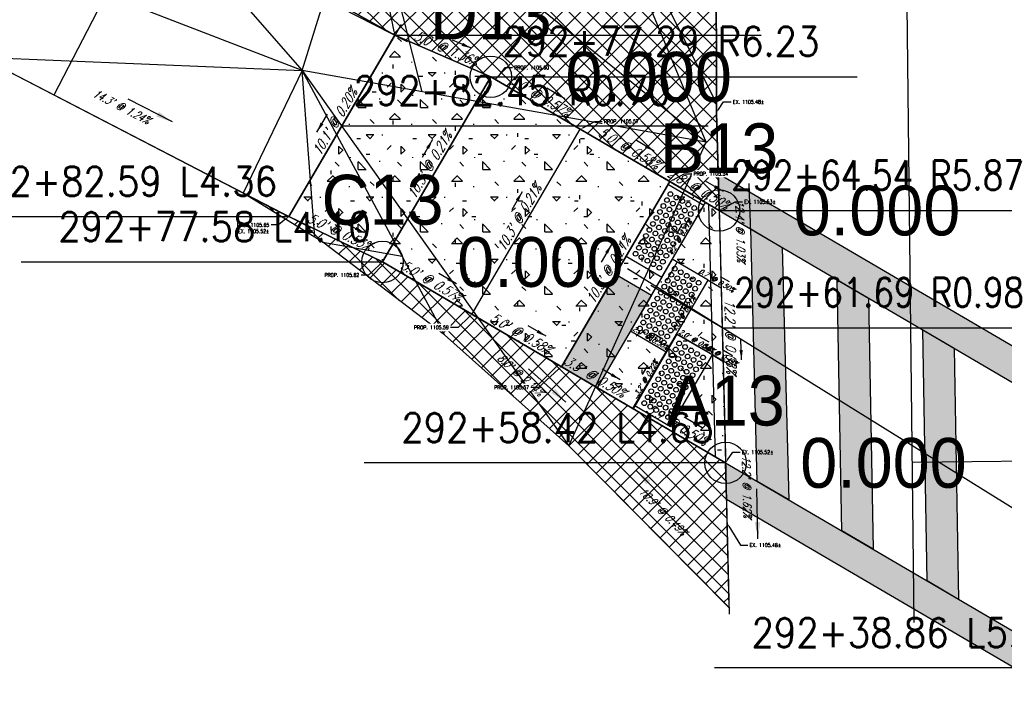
# Model space of a CAD drawing. Extents: x 167754 to 212748, y 396132 to 454338.
# Tile 64 of 147: x 197042 to 197089, y 403231 to 403264. Entities that reach past the tile are written whole.
import ezdxf
from ezdxf import colors
from ezdxf.entities.mleader import LeaderData, LeaderLine
from ezdxf.enums import TextEntityAlignment as Align
from ezdxf.math import Vec2, Vec3

# ---------------------------------------------------------------- set-up
doc = ezdxf.new("R2010")
doc.units = 0
doc.header["$MEASUREMENT"] = 0
doc.layers.get('0').update_dxf_attribs({"linetype": 'CONTINUOUS'})
for name, color, linetype, plot in [('0_3DP_MAT', 181, 'CONTINUOUS', False), ('0_EX. 3DP', 31, 'CONTINUOUS', False), ('0_QUANTITIES_PAVEMENT REMOVED', 130, 'CONTINUOUS', False), ('SC_SCRATCH-5', 5, 'CONTINUOUS', False)]:
    doc.layers.add(name, color=color, linetype=linetype, plot=plot)
for name, color, linetype in [('0_PNTS', 1, 'CONTINUOUS'), ('L141', 7, 'CONTINUOUS'), ('L148', 7, 'CONTINUOUS'), ('PNTDESC', 3, 'CONTINUOUS'), ('PNTELEV', 5, 'CONTINUOUS'), ('PNTNO', 7, 'CONTINUOUS'), ('PV_P_CURB', 3, 'CONTINUOUS'), ('PV_P_CURB_RAMP', 3, 'CONTINUOUS'), ('PV_P_CURB_RAMP_DOMES', 7, 'CONTINUOUS'), ('PV_P_CURB_RAMP_HATCH', 3, 'CONTINUOUS'), ('PV_P_GRADE_BREAKS', 3, 'CONTINUOUS'), ('PV_P_SAW_CUT_LINE', 110, 'CONTINUOUS'), ('SC_SCRATCH-6', 6, 'CONTINUOUS')]:
    doc.layers.add(name, color=color, linetype=linetype)
doc.styles.add('PTXT', font='TXT')
doc.styles.add('romans', font='romans.shx', dxfattribs={"width": 0.75, "oblique": 22.5})
doc.styles.get("Standard").update_dxf_attribs({"font": 'romans.shx', "width": 0.9})
doc.dimstyles.new('4P', dxfattribs={"dimscale": 4, "dimtxt": 0.14, "dimasz": 0.14, "dimexe": 0.05, "dimexo": 0.05, "dimgap": 0.05, "dimtad": 1, "dimzin": 0, "dimdsep": 46, "dimtxsty": 'romans', "dimcen": 0, "dimdle": 0.1, "dimclrd": 1, "dimclre": 1, "dimclrt": 7, "dimaunit": 1, "dimadec": 4, "dimazin": 0, "dimtfac": 1, "dimtmove": 0, "dimatfit": 2, "dimfxl": 1, "dimtvp": 1, "dimtolj": 1, "dimtzin": 0, "dimarcsym": 0})

# ---------------------------------------------------------------- blocks, each defined once
blk = doc.blocks.new('DOMES_4FT')
for p, q in [((-21.22, 49.29), (-23.96, 1.37)), ((2.74, 47.92), (-21.22, 49.29)), ((0, 0), (2.74, 47.92)), ((-23.96, 1.37), (0, 0))]:
    blk.add_line(p, q)
for centre in [(-17.43, 45.07), (-13.44, 44.85), (-9.45, 44.62), (-5.47, 44.39), (-17.66, 41.08), (-13.67, 40.86), (-9.68, 40.63), (-5.69, 40.4), (-1.7, 40.17), (-1.48, 44.16), (-18.12, 33.11), (-17.89, 37.09), (-14.13, 32.88), (-13.9, 36.87), (-9.91, 36.64), (-5.92, 36.41), (-1.93, 36.18), (-18.35, 29.12), (-14.36, 28.89), (-10.37, 28.66), (-10.14, 32.65), (-6.38, 28.43), (-6.15, 32.42), (-2.39, 28.2), (-2.16, 32.19), (-18.58, 25.1), (-14.59, 24.87), (-10.6, 24.65), (-6.61, 24.42), (-2.62, 24.19), (-19.03, 17.1), (-18.81, 21.09), (-15.04, 16.87), (-14.82, 20.86), (-11.06, 16.64), (-10.83, 20.63), (-7.07, 16.41), (-6.84, 20.4), (-3.08, 16.19), (-2.85, 20.18), (-19.26, 13.11), (-15.27, 12.88), (-11.28, 12.65), (-7.29, 12.42), (-3.3, 12.2), (-19.72, 5.13), (-19.49, 9.12), (-15.73, 4.9), (-15.5, 8.89), (-11.74, 4.67), (-11.51, 8.66), (-7.75, 4.45), (-7.52, 8.44), (-3.53, 8.21), (-3.76, 4.22)]:
    blk.add_circle(centre, 1.37)
blk = doc.blocks.new('SPT4')
at = {"color": 0, "linetype": 'Continuous'}
blk.add_circle((0, 0), 0.5, dxfattribs=at)
blk = doc.blocks.new('SRVPNO1')
at = {"layer": 'PNTDESC', "style": 'PTXT'}
blk.add_attdef('DESC2', text='', height=1, dxfattribs=at).set_placement((0, -1.75), align=Align.CENTER)
at = {"layer": 'PNTELEV', "style": 'PTXT'}
blk.add_attdef('ELEV2', (1.5, -0.5), '', height=1, dxfattribs=at)
at = {"layer": 'PNTNO', "style": 'PTXT'}
blk.add_attdef('PT#', text='', height=1, dxfattribs=at).set_placement((0, 0.75), align=Align.CENTER)

msp = doc.modelspace()

# ---------------------------------------------------------------- hatches: boundary and pattern name
at = {"layer": 'L141', "transparency": 33554495}
h = msp.add_hatch(color=256, dxfattribs=at)
h.dxf.hatch_style = 1
h.paths.add_polyline_path([(197081.319, 403239.593), (197081.102, 403251.7), (197082.618, 403250.813), (197082.835, 403238.706)])
h = msp.add_hatch(color=256, dxfattribs=at)
h.dxf.hatch_style = 1
h.paths.add_polyline_path([(197085.444, 403237.179), (197085.228, 403249.286), (197086.744, 403248.399), (197086.96, 403236.292)])

# ---------------------------------------------------------------- linework, layer by layer
at = {"layer": '0_3DP_MAT'}
for points in [[(197072.644, 403251.818), (197074.75, 403255.417)], [(197072.882, 403251.679), (197073.387, 403252.542)], [(197075.551, 403249.383), (197072.106, 403251.417)], [(197073.36, 403249.082), (197071.254, 403245.483)]]:
    msp.add_lwpolyline(points, dxfattribs=at)
at = {"layer": '0_3DP_MAT', "elevation": -1105.532}
msp.add_lwpolyline([(197075.951, 403247.57), (197075.088, 403248.075)], dxfattribs=at)
at = {"layer": '0_3DP_MAT'}
for points in [[(197072.644, 403251.818, 1105.543), (197074.751, 403255.417, 1105.534)], [(197070.921, 403252.834, 1105.553), (197072.644, 403251.818, 1105.543)], [(197072.644, 403251.818, 1105.543), (197071.129, 403249.229, 1105.549)], [(197072.855, 403248.219, 1105.539), (197074.875, 403251.671, 1105.531)], [(197074.875, 403251.671, 1105.531), (197075.501, 403251.306, 1105.527)], [(197071.129, 403249.229, 1105.549), (197072.855, 403248.219, 1105.539)], [(197073.356, 403249.076, 1105.537), (197075.086, 403248.072, 1105.527)], [(197071.251, 403245.484, 1105.546), (197072.855, 403248.219, 1105.539)], [(197075.086, 403248.072, 1105.527), (197075.592, 403247.78, 1105.524)]]:
    msp.add_polyline3d(points, dxfattribs=at)
at = {"layer": '0_EX. 3DP'}
for points in [[(197076.171, 403280.522, 1105.418), (197075.247, 403276.009, 1105.449), (197075.264, 403260.225, 1105.476), (197075.604, 403247.817, 1105.604), (197075.886, 403235.587, 1105.406)], [(197074.784, 403258.33, 1105.454), (197055.296, 403261.782, 1105.602), (197041.733, 403267.011, 1105.743), (197017.832, 403279.115, 1105.927)], [(197041.733, 403267.011, 1105.743), (197048.151, 403269.948, 1105.641), (197055.296, 403261.782, 1105.602), (197058.346, 403271.596, 1105.478), (197074.784, 403258.33, 1105.454), (197068.167, 403274.259, 1105.309), (197075.247, 403276.009, 1105.449)], [(197068.167, 403274.259, 1105.309), (197075.264, 403260.225, 1105.476)], [(197039.783, 403262.427, 1105.716), (197055.296, 403261.782, 1105.602), (197052.457, 403255.873, 1105.539)], [(197062.164, 403249.037, 1105.44), (197055.296, 403261.782, 1105.602), (197068.16, 403243.691, 1105.268)], [(197055.901, 403253.742, 1105.51), (197055.296, 403261.782, 1105.602)], [(197068.16, 403243.691, 1105.268), (197074.784, 403258.33, 1105.454)], [(197056.289, 403253.502, 1105.505), (197060.115, 403252.84, 1105.488)]]:
    msp.add_polyline3d(points, dxfattribs=at)
at = {"layer": '0_PNTS'}
msp.add_point((197064.393, 403261.478), dxfattribs=at)
at = {"layer": 'L141'}
for points in [[(197081.319, 403239.593), (197081.102, 403251.7), (197082.618, 403250.813), (197082.835, 403238.706), (197081.319, 403239.593)], [(197085.444, 403237.179), (197085.228, 403249.286), (197086.744, 403248.399), (197086.96, 403236.292), (197085.444, 403237.179)]]:
    msp.add_lwpolyline(points, dxfattribs=at)
at = {"layer": 'SC_SCRATCH-5'}
for points in [[(197048.151, 403269.948), (197043.317, 403260.6)], [(197084.726, 403242.902), (197093.297, 403243)]]:
    msp.add_lwpolyline(points, dxfattribs=at)
at = {"layer": 'SC_SCRATCH-5', "elevation": 1105.458}
msp.add_lwpolyline([(197084.814, 403235.174), (197084.441, 403267.774)], dxfattribs=at)

# ---------------------------------------------------------------- block references
at = {"layer": 'PV_P_CURB_RAMP_DOMES', "xscale": 0.08333333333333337, "yscale": 0.08333333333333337, "zscale": 0.08333333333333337, "rotation": 152.9390138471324}
for p in [(197073.149, 403252.681), (197073.36, 403249.082)]:
    msp.add_blockref('DOMES_4FT', p, dxfattribs=at)

# ---------------------------------------------------------------- texts
at = {"layer": '0_3DP_MAT', "style": 'romans', "oblique": 22.5, "width": 0.75}
for s, height, rotation, p in [("5.0' @ 1.36%", 0.48, 336.6356, (197062.144, 403262.624)), ("10.1' @ 0.20%", 0.48, 59.6643, (197057.074, 403259.187)), ("10.3' @ 0.21%", 0.48, 59.6643, (197061.644, 403257.097)), ("10.3' @ 0.21%", 0.48, 59.6643, (197065.959, 403254.572)), ("5.0' @ 0.53%", 0.48, 334.2047, (197056.982, 403253.789)), ("4.2' @ 0.21%", 0.24, 59.6503, (197073.628, 403253.658)), ("10.3' @ 0.21%", 0.48, 59.6643, (197070.274, 403252.046)), ("5.0' @ 0.57%", 0.48, 329.6643, (197061.409, 403251.429)), ("0.7' @ 0.50%", 0.24, 329.721, (197075.228, 403251.558, 552.764)), ("4.0' @ 0.21%", 0.24, 59.6643, (197073.796, 403249.986)), ("5.0' @ 0.58%", 0.48, 329.6643, (197065.724, 403248.904)), ("2.0' @ 0.50%", 0.24, 329.6643, (197072.032, 403248.793)), ("2.0' @ 0.50%", 0.24, 329.8573, (197074.261, 403248.643, 552.766)), ("0.6' @ 0.49%", 0.24, 329.9857, (197075.379, 403247.995, 552.763)), ("3.3' @ 0.50%", 0.48, 329.6643, (197069.296, 403246.814)), ("3.2' @ 0.22%", 0.24, 59.6128, (197071.984, 403246.892, 552.771)), ("5.9' @ 0.50%", 0.48, 329.6643, (197073.254, 403244.498))]:
    msp.add_text(s, height=height, rotation=rotation, dxfattribs=at).set_placement(p, align=Align.CENTER)
at = {"layer": '0_3DP_MAT', "color": 211, "style": 'romans', "oblique": 22.5, "width": 0.75}
msp.add_text("12.2' @ 0.08%", height=0.48, rotation=271.4741, dxfattribs=at).set_placement((197075.721, 403248.956), align=Align.CENTER)
at = {"layer": '0_EX. 3DP', "style": 'romans', "oblique": 22.5, "width": 0.75}
for s, rotation, p in [("14.3' @ 1.24%", 332.6555, (197046.487, 403259.861)), ("8.0' @ 2.14%", 318.28, (197065.694, 403246.961)), ("10.9' @ 0.49%", 314.7614, (197072.554, 403240.397))]:
    msp.add_text(s, height=0.4, rotation=rotation, dxfattribs=at).set_placement(p, align=Align.CENTER)
at = {"layer": 'SC_SCRATCH-6', "width": 0.9}
for s, p in [('292+77.29 R6.23', (197064.963, 403263.181)), ('292+61.69 R0.98', (197076.12, 403251.086))]:
    msp.add_text(s, height=1.4, dxfattribs=at).set_placement(p, align=Align.MIDDLE_LEFT)
for s, p in [('292+82.59 L4.36', (197054.085, 403256.434)), ('292+58.42 L4.65', (197075.148, 403244.568)), ('292+38.86 L5.20', (197092.036, 403234.686))]:
    msp.add_text(s, height=1.4, dxfattribs=at).set_placement(p, align=Align.MIDDLE_RIGHT)

# ---------------------------------------------------------------- leaders
at = {"layer": '0_3DP_MAT'}
for points, override in [([(197063.46, 403262.852), (197062.542, 403263.249)], {"dimscale": 20, "dimtxt": 0.12, "dimasz": 0.024, "dimdec": 2}), ([(197067.965, 403260.421), (197067.102, 403260.926)], {"dimscale": 20, "dimtxt": 0.12, "dimasz": 0.024, "dimdec": 2}), ([(197056.009, 403258.816), (197056.514, 403259.679)], {"dimscale": 20, "dimtxt": 0.12, "dimasz": 0.024, "dimdec": 2}), ([(197061.589, 403258.452), (197061.084, 403257.589)], {"dimscale": 20, "dimtxt": 0.12, "dimasz": 0.024, "dimdec": 2}), ([(197072.281, 403257.895), (197071.418, 403258.4)], {"dimscale": 20, "dimtxt": 0.12, "dimasz": 0.024, "dimdec": 2}), ([(197065.905, 403255.927), (197065.4, 403255.064)], {"dimscale": 20, "dimtxt": 0.12, "dimasz": 0.024, "dimdec": 2}), ([(197058.307, 403253.962), (197057.406, 403254.397)], {"dimscale": 20, "dimtxt": 0.12, "dimasz": 0.024, "dimdec": 2}), ([(197073.599, 403254.332), (197073.346, 403253.9)], {"dimscale": 5, "dimtxt": 0.12, "dimasz": 0.024, "dimdec": 2}), ([(197070.22, 403253.402), (197069.715, 403252.538)], {"dimscale": 20, "dimtxt": 0.12, "dimasz": 0.024, "dimdec": 2}), ([(197062.743, 403251.496), (197061.88, 403252.001)], {"dimscale": 20, "dimtxt": 0.12, "dimasz": 0.024, "dimdec": 2}), ([(197075.899, 403251.589, 552.764), (197075.468, 403251.841, 552.764)], {"dimscale": 5, "dimtxt": 0.12, "dimasz": 0.024, "dimdec": 2}), ([(197073.766, 403250.659), (197073.514, 403250.227)], {"dimscale": 5, "dimtxt": 0.12, "dimasz": 0.024, "dimdec": 2}), ([(197067.058, 403248.971), (197066.195, 403249.476)], {"dimscale": 20, "dimtxt": 0.12, "dimasz": 0.024, "dimdec": 2}), ([(197072.691, 403248.831), (197072.26, 403249.084)], {"dimscale": 5, "dimtxt": 0.12, "dimasz": 0.024, "dimdec": 2}), ([(197074.92, 403248.684, 552.766), (197074.488, 403248.935, 552.766)], {"dimscale": 5, "dimtxt": 0.12, "dimasz": 0.024, "dimdec": 2}), ([(197076.05, 403248.03, 552.763), (197075.617, 403248.28, 552.763)], {"dimscale": 5, "dimtxt": 0.12, "dimasz": 0.024, "dimdec": 2}), ([(197070.63, 403246.881), (197069.767, 403247.386)], {"dimscale": 20, "dimtxt": 0.12, "dimasz": 0.024, "dimdec": 2}), ([(197071.951, 403247.559, 552.771), (197071.698, 403247.128, 552.771)], {"dimscale": 5, "dimtxt": 0.12, "dimasz": 0.024, "dimdec": 2}), ([(197074.588, 403244.565), (197073.725, 403245.07)], {"dimscale": 20, "dimtxt": 0.12, "dimasz": 0.024, "dimdec": 2}), ([(197077.279, 403239.218), (197077.224, 403241.618)], {"dimscale": 20, "dimtxt": 0.12, "dimasz": 0.04, "dimdec": 2})]:
    msp.add_leader(points, dimstyle='4P', override=override, dxfattribs=at)
at = {"layer": '0_3DP_MAT', "color": 211}
msp.add_leader([(197076.482, 403247.833), (197076.456, 403248.833)], dimstyle='4P', override={"dimscale": 20, "dimtxt": 0.12, "dimasz": 0.024, "dimdec": 2}, dxfattribs=at)
at = {"layer": '0_3DP_MAT'}
ml = msp.add_multileader_mtext('Standard', dxfattribs=at)
ml.set_content('PROP.1105.65\\PEX. 1105.52±', color=256)
ml.set_leader_properties()
ml.build(insert=Vec2(0, 0))
ml.multileader.update_dxf_attribs({"dogleg_length": 0.36, "arrow_head_size": 0.18})
ctx = ml.context
ctx.base_point, ctx.char_height, ctx.arrow_head_size, ctx.landing_gap_size, ctx.plane_origin = Vec3(197051.934, 403254.337), 0.18, 0.18, 0.09, Vec3(197051.994, 403262.51)
ctx.text_align_type = 2
notes = []
notes.append((ctx, [(1, (1, 1, 0), (197054.156, 403254.337), (-1, 0), 0.36, [(0, [(197054.655, 403254.737)], 0, [])])]))
ctx.mtext.insert, ctx.mtext.width, ctx.mtext.alignment, ctx.mtext.flow_direction = Vec3(197053.706, 403254.427), 1.68171, 3, 5
ctx.mtext.has_bg_fill, ctx.mtext.bg_color, ctx.mtext.bg_scale_factor, ctx.mtext.bg_transparency, ctx.mtext.use_window_bg_color = 1, -1027028792, 1.5, 0, 1
at = {"layer": '0_EX. 3DP'}
for points in [[(197049.035, 403259.304), (197046.903, 403260.407)], [(197068.009, 403245.804), (197066.217, 403247.401)], [(197071.427, 403242.493), (197073.117, 403240.789)]]:
    msp.add_leader(points, dimstyle='4P', override={"dimscale": 20, "dimtxt": 0.12, "dimasz": 0.04, "dimdec": 2}, dxfattribs=at)
at = {"layer": 'SC_SCRATCH-6', "has_arrowhead": 0}
for points in [[(197075.551, 403249.383), (197075.56, 403249.386), (197093.22, 403249.386)], [(197092.605, 403232.988), (197092.596, 403232.986), (197075.176, 403232.986)]]:
    msp.add_leader(points, dimstyle='4P', override={"dimscale": 20, "dimasz": 0.1}, dxfattribs=at)
for ctx, leaders in notes:
    for number, flags, end, landing, length, lines in leaders:
        leader = LeaderData()
        leader.index, (leader.has_last_leader_line, leader.has_dogleg_vector, leader.attachment_direction) = number, flags
        leader.last_leader_point, leader.dogleg_vector, leader.dogleg_length = Vec3(end), Vec3(landing), length
        for number, points, colour, breaks in lines:
            line = LeaderLine()
            line.index, line.vertices, line.color, line.breaks = number, Vec3.list(points), colors.encode_raw_color(colour), breaks
            leader.lines.append(line)
        ctx.leaders.append(leader)

# ---------------------------------------------------------------- next in the draw order: linework, layer by layer
at = {"layer": '0_3DP_MAT', "color": 211}
msp.add_lwpolyline([(197055.73, 403254.181), (197039.783, 403262.427)], dxfattribs=at)

# ---------------------------------------------------------------- next in the draw order: texts
at = {"layer": 'SC_SCRATCH-6', "width": 0.9}
msp.add_text('292+77.58 L4.10', height=1.4, dxfattribs=at).set_placement((197058.601, 403254.251), align=Align.MIDDLE_RIGHT)

# ---------------------------------------------------------------- next in the draw order: leaders
at = {"layer": '0_3DP_MAT'}
ml = msp.add_multileader_mtext('Standard', dxfattribs=at)
ml.set_content('EX. 1105.53±', color=256)
ml.set_leader_properties()
ml.build(insert=Vec2(0, 0))
ml.multileader.update_dxf_attribs({"dogleg_length": 0.36, "arrow_head_size": 0.18})
ctx = ml.context
ctx.base_point, ctx.char_height, ctx.arrow_head_size, ctx.landing_gap_size, ctx.plane_origin = Vec3(197076.534, 403255.45), 0.18, 0.18, 0.09, Vec3(197059.095, 403265.388)
notes = []
notes.append((ctx, [(0, (1, 1, 0), (197076.174, 403255.45), (1, 0), 0.36, [(0, [(197075.405, 403255.034)], 0, [])])]))
ctx.mtext.insert, ctx.mtext.flow_direction = Vec3(197076.624, 403255.54), 5
ctx.mtext.has_bg_fill, ctx.mtext.bg_color, ctx.mtext.bg_scale_factor, ctx.mtext.bg_transparency, ctx.mtext.use_window_bg_color = 1, -1027028792, 1.5, 0, 1
ml = msp.add_multileader_mtext('Standard', dxfattribs=at)
ml.set_content('EX. 1105.52±', color=256)
ml.set_leader_properties()
ml.build(insert=Vec2(0, 0))
ml.multileader.update_dxf_attribs({"dogleg_length": 0.36, "arrow_head_size": 0.18})
ctx = ml.context
ctx.base_point, ctx.char_height, ctx.arrow_head_size, ctx.landing_gap_size, ctx.plane_origin = Vec3(197076.421, 403243.387), 0.18, 0.18, 0.09, Vec3(197059.427, 403252.504)
notes.append((ctx, [(0, (1, 1, 0), (197076.061, 403243.387), (1, 0), 0.36, [(0, [(197075.718, 403242.871)], 0, [])])]))
ctx.mtext.insert, ctx.mtext.flow_direction = Vec3(197076.511, 403243.477), 5
ctx.mtext.has_bg_fill, ctx.mtext.bg_color, ctx.mtext.bg_scale_factor, ctx.mtext.bg_transparency, ctx.mtext.use_window_bg_color = 1, -1027028792, 1.5, 0, 1
at = {"layer": 'SC_SCRATCH-6', "has_arrowhead": 0}
msp.add_leader([(197054.655, 403254.737), (197054.645, 403254.734), (197037.225, 403254.734)], dimstyle='4P', override={"dimscale": 20, "dimasz": 0.1}, dxfattribs=at)
for ctx, leaders in notes:
    for number, flags, end, landing, length, lines in leaders:
        leader = LeaderData()
        leader.index, (leader.has_last_leader_line, leader.has_dogleg_vector, leader.attachment_direction) = number, flags
        leader.last_leader_point, leader.dogleg_vector, leader.dogleg_length = Vec3(end), Vec3(landing), length
        for number, points, colour, breaks in lines:
            line = LeaderLine()
            line.index, line.vertices, line.color, line.breaks = number, Vec3.list(points), colors.encode_raw_color(colour), breaks
            leader.lines.append(line)
        ctx.leaders.append(leader)

# ---------------------------------------------------------------- next in the draw order: hatches: boundary and pattern name
at = {"layer": 'L141', "transparency": 33554495}
h = msp.add_hatch(color=256, dxfattribs=at)
h.dxf.hatch_style = 1
h.paths.add_polyline_path([(197075.718, 403242.871), (197092.604, 403232.989), (197092.629, 403231.237), (197075.759, 403241.109)])
h.paths.add_polyline_path([(197075.358, 403256.8), (197075.405, 403255.034), (197092.387, 403245.096), (197092.348, 403246.857)])
h = msp.add_hatch(color=256, dxfattribs=at)
h.dxf.hatch_style = 1
h.paths.add_polyline_path([(197077.241, 403241.979), (197076.928, 403254.143), (197078.452, 403253.251), (197078.766, 403241.087)])
at = {"layer": 'PV_P_CURB_RAMP_HATCH', "transparency": 33554495}
h = msp.add_hatch(dxfattribs=at)
h.set_pattern_fill('CONCRE', color=256, scale=3, pattern_type=2)
h.set_pattern_definition([(0, (0, 0), (3, 3), [0.375, -2.625]), (90, (0, 0), (-3, 3), [0.375, -2.625]), (135, (0.375, 0), (-2.999999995, 2e-16), [0.5303301, -3.7123107]), (0, (0.375, 1.6875), (3, 3), [0.375, -2.625]), (45, (0.5625, 1.5), (0, 2.999999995), [0.2651649, -3.9774756]), (135, (0.5625, 1.5), (-2.999999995, 2e-16), [0.2651649, -3.9774756]), (0, (1.5, 2.4375), (3, 3), [0.5303301, -2.4696699]), (45, (1.5, 2.4375), (0, 2.999999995), [0.375, -3.8676408]), (135, (2.0303, 2.4375), (-2.999999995, 2e-16), [0.375, -3.8676408]), (90, (2.0625, 0.75), (-3, 3), [0.375, -2.625]), (45, (2.0625, 0.75), (0, 2.999999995), [0.2651649, -3.9774756]), (135, (2.25, 0.9375), (-2.999999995, 2e-16), [0.2651649, -3.9774756]), (0, (0.375, 0.75), (3, 3), [0.1875, -2.5125]), (0, (2.625, 1.5), (3, 3), [0.1875, -2.5125]), (90, (1.6875, 1.875), (-3, 3), [0.1875, -2.5125]), (135, (2.0625, 0.1875), (-2.999999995, 2e-16), [0.2651649, -3.9774756]), (135, (0.75, 2.25), (-2.999999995, 2e-16), [0.2651649, -3.9774756]), (45, (1.4062, 0.9844), (0, 2.999999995), [0.2651649, -3.9774756]), (90, (1.0312, 0.375), (-3, 3), [0.046875, -2.953125]), (90, (1.172, 1.6406), (-3, 3), [0.046875, -2.953125]), (90, (2.578, 2.1562), (-3, 3), [0.046875, -2.953125]), (90, (2.625, 0.5625), (-3, 3), [0.046875, -2.953125])])
h.paths.add_polyline_path([(197064.393, 403261.478), (197075.405, 403255.034), (197075.718, 403242.871), (197059.171, 403252.554), (197054.655, 403254.737), (197059.769, 403263.476)])

# ---------------------------------------------------------------- next in the draw order: linework, layer by layer
at = {"layer": '0_3DP_MAT'}
msp.add_lwpolyline([(197096.428, 403236.434), (197070.979, 403252.219)], dxfattribs=at)
at = {"layer": '0_3DP_MAT', "color": 211}
for points in [[(197075.405, 403255.034, 1105.53), (197073.024, 403256.428, 1105.544)], [(197075.405, 403255.034, 1105.53), (197075.718, 403242.871, 1105.52)]]:
    msp.add_polyline3d(points, dxfattribs=at)
at = {"layer": '0_EX. 3DP'}
msp.add_polyline3d([(197075.811, 403235.976, 1105.321), (197068.16, 403243.691, 1105.268), (197062.164, 403249.037, 1105.44), (197056.289, 403253.502, 1105.505), (197052.457, 403255.873, 1105.539), (197039.783, 403262.427, 1105.716), (197017.939, 403273.539, 1105.897)], dxfattribs=at)
at = {"layer": '0_PNTS'}
for p in [(197075.405, 403255.034), (197075.718, 403242.871)]:
    msp.add_point(p, dxfattribs=at)
at = {"layer": 'L141'}
for points in [[(197075.358, 403256.8), (197075.405, 403255.034), (197092.387, 403245.096), (197092.348, 403246.857)], [(197075.718, 403242.871), (197092.604, 403232.989), (197092.629, 403231.237), (197075.759, 403241.109)]]:
    msp.add_lwpolyline(points, close=True, dxfattribs=at)
msp.add_lwpolyline([(197077.241, 403241.979), (197076.928, 403254.143), (197078.452, 403253.251), (197078.766, 403241.087), (197077.241, 403241.979)], dxfattribs=at)
at = {"layer": 'PV_P_CURB'}
msp.add_lwpolyline([(197074.897, 403255.331), (197075.213, 403243.166)], dxfattribs=at)
at = {"layer": 'PV_P_CURB_RAMP'}
msp.add_lwpolyline([(197064.393, 403261.478), (197075.405, 403255.034), (197075.718, 403242.871), (197059.171, 403252.554), (197054.655, 403254.737), (197059.769, 403263.476)], close=True, dxfattribs=at)

# ---------------------------------------------------------------- next in the draw order: block references
at = {"layer": '0_PNTS', "xscale": 2, "yscale": 2, "zscale": 2}
for p in [(197075.405, 403255.034), (197075.718, 403242.871)]:
    msp.add_blockref('SPT4', p, dxfattribs=at)
at = {"layer": '0_PNTS', "xscale": 2.4, "yscale": 2.4, "zscale": 2.4}
msp.add_blockref('SRVPNO1', (197075.718, 403242.871), dxfattribs=at).add_auto_attribs({'PT#': 'A13', 'ELEV2': '0.000'})

# ---------------------------------------------------------------- next in the draw order: texts
at = {"layer": '0_3DP_MAT', "style": 'romans', "oblique": 22.5, "width": 0.75}
for s, rotation, p in [("12.4' @ 1.03%", 271.5696, (197076.234, 403254.043)), ("12.2' @ 1.62%", 271.3209, (197076.545, 403241.72))]:
    msp.add_text(s, height=0.4, rotation=rotation, dxfattribs=at).set_placement(p, align=Align.CENTER)

# ---------------------------------------------------------------- next in the draw order: leaders
at = {"layer": '0_3DP_MAT'}
msp.add_leader([(197076.847, 403256.342), (197076.913, 403253.943)], dimstyle='4P', override={"dimscale": 20, "dimtxt": 0.12, "dimasz": 0.04, "dimdec": 2}, dxfattribs=at)
at = {"layer": 'SC_SCRATCH-6', "has_arrowhead": 0}
for points in [[(197075.405, 403255.034), (197075.415, 403255.037), (197093.075, 403255.037)], [(197075.718, 403242.871), (197075.708, 403242.868), (197058.288, 403242.868)]]:
    msp.add_leader(points, dimstyle='4P', override={"dimscale": 20, "dimasz": 0.1}, dxfattribs=at)

# ---------------------------------------------------------------- next in the draw order: leaders
at = {"layer": '0_3DP_MAT'}
ml = msp.add_multileader_mtext('Standard', dxfattribs=at)
ml.set_content('PROP.1105.67\\PEX. 1105.54±', color=256)
ml.set_leader_properties()
ml.build(insert=Vec2(0, 0))
ml.multileader.update_dxf_attribs({"dogleg_length": 0.36, "arrow_head_size": 0.18})
ctx = ml.context
ctx.base_point, ctx.char_height, ctx.arrow_head_size, ctx.landing_gap_size, ctx.plane_origin = Vec3(197057.226, 403265.095), 0.18, 0.18, 0.09, Vec3(197055.912, 403271.573)
ctx.text_align_type = 2
notes = []
notes.append((ctx, [(1, (1, 1, 0), (197059.448, 403265.095), (-1, 0), 0.36, [(0, [(197059.769, 403263.476)], 0, [])])]))
ctx.mtext.insert, ctx.mtext.width, ctx.mtext.alignment, ctx.mtext.flow_direction = Vec3(197058.998, 403265.185), 1.68171, 3, 5
ctx.mtext.has_bg_fill, ctx.mtext.bg_color, ctx.mtext.bg_scale_factor, ctx.mtext.bg_transparency, ctx.mtext.use_window_bg_color = 1, -1027028792, 1.5, 0, 1
ml = msp.add_multileader_mtext('Standard', dxfattribs=at)
ml.set_content('PROP. 1105.60', color=256)
ml.set_leader_properties()
ml.build(insert=Vec2(0, 0))
ml.multileader.update_dxf_attribs({"dogleg_length": 0.36, "arrow_head_size": 0.18})
ctx = ml.context
ctx.base_point, ctx.char_height, ctx.arrow_head_size, ctx.landing_gap_size, ctx.plane_origin = Vec3(197065.44, 403261.919, 0.185), 0.18, 0.18, 0.09, Vec3(197051.195, 403269.658, 0.185)
notes.append((ctx, [(0, (1, 1, 0), (197065.08, 403261.919, 0.185), (1, 0), 0.36, [(0, [(197064.631, 403261.339, 0.185)], 0, [])])]))
ctx.mtext.insert, ctx.mtext.flow_direction = Vec3(197065.53, 403262.009, 0.185), 5
ctx.mtext.has_bg_fill, ctx.mtext.bg_color, ctx.mtext.bg_scale_factor, ctx.mtext.bg_transparency, ctx.mtext.use_window_bg_color = 1, -1027028792, 1.5, 0, 1
ml = msp.add_multileader_mtext('Standard', dxfattribs=at)
ml.set_content('PROP. 1105.57', color=256)
ml.set_leader_properties()
ml.build(insert=Vec2(0, 0))
ml.multileader.update_dxf_attribs({"dogleg_length": 0.36, "arrow_head_size": 0.18})
ctx = ml.context
ctx.base_point, ctx.char_height, ctx.arrow_head_size, ctx.landing_gap_size, ctx.plane_origin = Vec3(197069.766, 403259.33, 1105.573), 0.18, 0.18, 0.09, Vec3(197053.177, 403268.649, 1105.573)
notes.append((ctx, [(0, (1, 1, 0), (197069.406, 403259.33, 1105.573), (1, 0), 0.36, [(0, [(197068.708, 403258.953, 1105.573)], 0, [])])]))
ctx.mtext.insert, ctx.mtext.flow_direction = Vec3(197069.856, 403259.42, 1105.573), 5
ctx.mtext.has_bg_fill, ctx.mtext.bg_color, ctx.mtext.bg_scale_factor, ctx.mtext.bg_transparency, ctx.mtext.use_window_bg_color = 1, -1027028792, 1.5, 0, 1
ml = msp.add_multileader_mtext('Standard', dxfattribs=at)
ml.set_content('PROP. 1105.62', color=256)
ml.set_leader_properties()
ml.build(insert=Vec2(0, 0))
ml.multileader.update_dxf_attribs({"dogleg_length": 0.36, "arrow_head_size": 0.18})
ctx = ml.context
ctx.base_point, ctx.char_height, ctx.arrow_head_size, ctx.landing_gap_size, ctx.plane_origin = Vec3(197056.115, 403251.923), 0.18, 0.18, 0.09, Vec3(197045.644, 403260.926)
ctx.text_align_type = 2
notes.append((ctx, [(1, (1, 1, 0), (197058.498, 403251.923), (-1, 0), 0.36, [(0, [(197059.171, 403252.554)], 0, [])])]))
ctx.mtext.insert, ctx.mtext.alignment, ctx.mtext.flow_direction = Vec3(197058.048, 403252.013), 3, 5
ctx.mtext.has_bg_fill, ctx.mtext.bg_color, ctx.mtext.bg_scale_factor, ctx.mtext.bg_transparency, ctx.mtext.use_window_bg_color = 1, -1027028792, 1.5, 0, 1
ml = msp.add_multileader_mtext('Standard', dxfattribs=at)
ml.set_content('PROP. 1105.57', color=256)
ml.set_leader_properties()
ml.build(insert=Vec2(0, 0))
ml.multileader.update_dxf_attribs({"dogleg_length": 0.36, "arrow_head_size": 0.18})
ctx = ml.context
ctx.base_point, ctx.char_height, ctx.arrow_head_size, ctx.landing_gap_size, ctx.plane_origin = Vec3(197064.304, 403246.508), 0.18, 0.18, 0.09, Vec3(197052.054, 403257.024)
ctx.text_align_type = 2
notes.append((ctx, [(1, (1, 1, 0), (197066.688, 403246.508), (-1, 0), 0.36, [(0, [(197067.801, 403247.503)], 0, [])])]))
ctx.mtext.insert, ctx.mtext.alignment, ctx.mtext.flow_direction = Vec3(197066.238, 403246.598), 3, 5
ctx.mtext.has_bg_fill, ctx.mtext.bg_color, ctx.mtext.bg_scale_factor, ctx.mtext.bg_transparency, ctx.mtext.use_window_bg_color = 1, -1027028792, 1.5, 0, 1
for ctx, leaders in notes:
    for number, flags, end, landing, length, lines in leaders:
        leader = LeaderData()
        leader.index, (leader.has_last_leader_line, leader.has_dogleg_vector, leader.attachment_direction) = number, flags
        leader.last_leader_point, leader.dogleg_vector, leader.dogleg_length = Vec3(end), Vec3(landing), length
        for number, points, colour, breaks in lines:
            line = LeaderLine()
            line.index, line.vertices, line.color, line.breaks = number, Vec3.list(points), colors.encode_raw_color(colour), breaks
            leader.lines.append(line)
        ctx.leaders.append(leader)

# ---------------------------------------------------------------- next in the draw order: hatches: boundary and pattern name
at = {"layer": 'L148', "transparency": 33554495}
h = msp.add_hatch(color=256, dxfattribs=at)
h.dxf.hatch_style = 1
h.paths.add_polyline_path([(197070.413, 403251.965), (197072.139, 403250.955), (197069.527, 403246.493), (197067.801, 403247.503)])
at = {"layer": 'PV_P_SAW_CUT_LINE', "transparency": 33554495}
h = msp.add_hatch(dxfattribs=at)
h.set_pattern_fill('ANSI37', color=256, scale=5)
h.paths.add_polyline_path([(197075.621, 403277.838), (197068.167, 403274.259), (197058.346, 403271.596), (197048.151, 403269.948), (197059.769, 403263.476), (197064.393, 403261.478), (197075.405, 403255.034), (197075.277, 403259.753), (197075.247, 403276.009)])
h = msp.add_hatch(dxfattribs=at)
h.set_pattern_fill('ANSI37', color=256, scale=5)
h.paths.add_polyline_path([(197075.879, 403235.908), (197068.16, 403243.691), (197062.164, 403249.037), (197056.289, 403253.502), (197052.457, 403255.873), (197054.655, 403254.737), (197059.171, 403252.554), (197063.724, 403249.889), (197075.718, 403242.871), (197075.785, 403239.968)])

# ---------------------------------------------------------------- next in the draw order: linework, layer by layer
at = {"layer": '0_3DP_MAT', "color": 211}
msp.add_lwpolyline([(197060.372, 403263.157), (197022.092, 403282.684)], dxfattribs=at)
at = {"layer": '0_3DP_MAT'}
for points in [[(197060.078, 403264.004), (197054.655, 403254.737)], [(197064.393, 403261.478), (197059.171, 403252.554)], [(197064.393, 403261.478), (197068.708, 403258.953)]]:
    msp.add_lwpolyline(points, dxfattribs=at)
for points in [[(197059.769, 403263.476, 1105.67), (197054.655, 403254.737, 1105.65)], [(197064.393, 403261.478, 1105.601), (197059.769, 403263.476, 1105.67)], [(197064.393, 403261.478, 1105.601), (197059.171, 403252.554, 1105.623)], [(197068.708, 403258.953, 1105.573), (197064.393, 403261.478, 1105.601)], [(197059.171, 403252.554, 1105.623), (197054.655, 403254.737, 1105.65)]]:
    msp.add_polyline3d(points, dxfattribs=at)
at = {"layer": '0_3DP_MAT', "color": 211}
msp.add_polyline3d([(197075.718, 403242.871, 1105.52), (197070.629, 403245.849, 1105.549), (197067.801, 403247.503, 1105.566)], dxfattribs=at)
at = {"layer": '0_EX. 3DP'}
msp.add_polyline3d([(197061.085, 403260.756, 1105.56), (197058.346, 403271.596, 1105.478)], dxfattribs=at)
at = {"layer": '0_PNTS'}
msp.add_point((197059.171, 403252.554), dxfattribs=at)
at = {"layer": 'L148'}
msp.add_lwpolyline([(197070.413, 403251.965), (197072.139, 403250.955), (197069.527, 403246.493), (197067.801, 403247.503)], close=True, dxfattribs=at)
at = {"layer": 'PV_P_GRADE_BREAKS'}
msp.add_lwpolyline([(197059.171, 403252.554), (197064.393, 403261.478)], dxfattribs=at)
at = {"layer": 'PV_P_GRADE_BREAKS', "elevation": 0.226}
msp.add_lwpolyline([(197063.486, 403250.029), (197068.708, 403258.953)], dxfattribs=at)
at = {"layer": 'PV_P_SAW_CUT_LINE', "elevation": 1105.276}
msp.add_lwpolyline([(197075.621, 403277.838), (197068.167, 403274.259), (197058.346, 403271.596), (197048.151, 403269.948), (197059.769, 403263.476), (197064.393, 403261.478), (197075.405, 403255.034), (197075.277, 403259.753), (197075.247, 403276.009), (197075.621, 403277.838)], dxfattribs=at)
at = {"layer": 'PV_P_SAW_CUT_LINE'}
msp.add_lwpolyline([(197075.879, 403235.908), (197068.16, 403243.691), (197062.164, 403249.037), (197056.289, 403253.502), (197052.457, 403255.873), (197054.655, 403254.737), (197059.171, 403252.554), (197063.724, 403249.889), (197075.718, 403242.871), (197075.785, 403239.968), (197075.879, 403235.908)], dxfattribs=at)

# ---------------------------------------------------------------- next in the draw order: block references
at = {"layer": '0_PNTS', "xscale": 2, "yscale": 2, "zscale": 2}
for p in [(197064.393, 403261.478), (197059.171, 403252.554)]:
    msp.add_blockref('SPT4', p, dxfattribs=at)
at = {"layer": '0_PNTS', "xscale": 2.4, "yscale": 2.4, "zscale": 2.4}
msp.add_blockref('SRVPNO1', (197059.171, 403252.554), dxfattribs=at).add_auto_attribs({'PT#': 'C13', 'ELEV2': '0.000'})

# ---------------------------------------------------------------- next in the draw order: texts
at = {"layer": '0_3DP_MAT', "style": 'romans', "oblique": 22.5, "width": 0.75}
for s, p in [("5.0' @ 0.57%", (197066.631, 403260.354)), ("5.0' @ 0.58%", (197070.947, 403257.828))]:
    msp.add_text(s, height=0.48, rotation=329.6643, dxfattribs=at).set_placement(p, align=Align.CENTER)
at = {"layer": 'SC_SCRATCH-6', "width": 0.9}
msp.add_text('292+82.45 R0.70', height=1.4, dxfattribs=at).set_placement((197057.776, 403260.808), align=Align.MIDDLE_LEFT)

# ---------------------------------------------------------------- next in the draw order: leaders
at = {"layer": 'SC_SCRATCH-6', "has_arrowhead": 0}
for points in [[(197059.769, 403263.476), (197059.778, 403263.479), (197077.438, 403263.479)], [(197064.393, 403261.478), (197064.403, 403261.481), (197082.063, 403261.481)], [(197057.207, 403259.105), (197057.216, 403259.108), (197074.876, 403259.108)], [(197059.171, 403252.554), (197059.161, 403252.551), (197041.741, 403252.551)]]:
    msp.add_leader(points, dimstyle='4P', override={"dimscale": 20, "dimasz": 0.1}, dxfattribs=at)

# ---------------------------------------------------------------- next in the draw order: leaders
at = {"layer": '0_3DP_MAT'}
ml = msp.add_multileader_mtext('Standard', dxfattribs=at)
ml.set_content('EX. 1105.48±', color=256)
ml.set_leader_properties()
ml.build(insert=Vec2(0, 0))
ml.multileader.update_dxf_attribs({"dogleg_length": 0.36, "arrow_head_size": 0.18})
ctx = ml.context
ctx.base_point, ctx.char_height, ctx.arrow_head_size, ctx.landing_gap_size, ctx.plane_origin = Vec3(197075.98, 403260.269, -1105.52), 0.18, 0.18, 0.09, Vec3(197058.986, 403269.386, -1105.52)
notes = []
notes.append((ctx, [(0, (1, 1, 0), (197075.62, 403260.269, -1105.52), (1, 0), 0.36, [(0, [(197075.277, 403259.753, -1105.52)], 0, [])])]))
ctx.mtext.insert, ctx.mtext.flow_direction = Vec3(197076.07, 403260.359, -1105.52), 5
ctx.mtext.has_bg_fill, ctx.mtext.bg_color, ctx.mtext.bg_scale_factor, ctx.mtext.bg_transparency, ctx.mtext.use_window_bg_color = 1, -1027028792, 1.5, 0, 1
ml = msp.add_multileader_mtext('Standard', dxfattribs=at)
ml.set_content('EX. 1105.48±', color=256)
ml.set_leader_properties()
ml.build(insert=Vec2(0, 0))
ml.multileader.update_dxf_attribs({"dogleg_length": 0.36, "arrow_head_size": 0.18})
ctx = ml.context
ctx.base_point, ctx.char_height, ctx.arrow_head_size, ctx.landing_gap_size, ctx.plane_origin = Vec3(197076.792, 403238.908, -1105.54), 0.18, 0.18, 0.09, Vec3(197059.494, 403249.601, -1105.54)
notes.append((ctx, [(0, (1, 1, 0), (197076.432, 403238.908, -1105.54), (1, 0), 0.36, [(0, [(197075.785, 403239.968, -1105.54)], 0, [])])]))
ctx.mtext.insert, ctx.mtext.flow_direction = Vec3(197076.882, 403238.998, -1105.54), 5
ctx.mtext.has_bg_fill, ctx.mtext.bg_color, ctx.mtext.bg_scale_factor, ctx.mtext.bg_transparency, ctx.mtext.use_window_bg_color = 1, -1027028792, 1.5, 0, 1
for ctx, leaders in notes:
    for number, flags, end, landing, length, lines in leaders:
        leader = LeaderData()
        leader.index, (leader.has_last_leader_line, leader.has_dogleg_vector, leader.attachment_direction) = number, flags
        leader.last_leader_point, leader.dogleg_vector, leader.dogleg_length = Vec3(end), Vec3(landing), length
        for number, points, colour, breaks in lines:
            line = LeaderLine()
            line.index, line.vertices, line.color, line.breaks = number, Vec3.list(points), colors.encode_raw_color(colour), breaks
            leader.lines.append(line)
        ctx.leaders.append(leader)

# ---------------------------------------------------------------- next in the draw order: linework, layer by layer
at = {"layer": '0_QUANTITIES_PAVEMENT REMOVED', "elevation": 1105.321}
msp.add_lwpolyline([(197075.879, 403235.908), (197068.16, 403243.691), (197062.164, 403249.037), (197056.289, 403253.502), (197052.457, 403255.873), (197054.645, 403254.734), (197059.769, 403263.476), (197048.151, 403269.948), (197058.346, 403271.596), (197068.167, 403274.259), (197075.57, 403277.813), (197075.621, 403277.838), (197075.247, 403276.009), (197075.277, 403259.753), (197075.386, 403255.755), (197075.693, 403243.967), (197075.785, 403239.968), (197075.879, 403235.908)], dxfattribs=at)

# ---------------------------------------------------------------- next in the draw order: block references
at = {"layer": '0_PNTS', "xscale": 2.4, "yscale": 2.4, "zscale": 2.4}
msp.add_blockref('SRVPNO1', (197064.393, 403261.478), dxfattribs=at).add_auto_attribs({'PT#': 'D13', 'ELEV2': '0.000'})

# ---------------------------------------------------------------- next in the draw order: leaders
at = {"layer": '0_3DP_MAT'}
ml = msp.add_multileader_mtext('Standard', dxfattribs=at)
ml.set_content('PROP. 1105.54', color=256)
ml.set_leader_properties()
ml.build(insert=Vec2(0, 0))
ml.multileader.update_dxf_attribs({"dogleg_length": 0.36, "arrow_head_size": 0.18})
ctx = ml.context
ctx.base_point, ctx.char_height, ctx.arrow_head_size, ctx.landing_gap_size, ctx.plane_origin = Vec3(197074.082, 403256.805, 0.145), 0.18, 0.18, 0.09, Vec3(197057.493, 403266.124, 0.145)
notes = []
notes.append((ctx, [(0, (1, 1, 0), (197073.722, 403256.805, 0.145), (1, 0), 0.36, [(0, [(197073.024, 403256.428, 0.145)], 0, [])])]))
ctx.mtext.insert, ctx.mtext.flow_direction = Vec3(197074.172, 403256.895, 0.145), 5
ctx.mtext.has_bg_fill, ctx.mtext.bg_color, ctx.mtext.bg_scale_factor, ctx.mtext.bg_transparency, ctx.mtext.use_window_bg_color = 1, -1027028792, 1.5, 0, 1
ml = msp.add_multileader_mtext('Standard', dxfattribs=at)
ml.set_content('PROP. 1105.59', color=256)
ml.set_leader_properties()
ml.build(insert=Vec2(0, 0))
ml.multileader.update_dxf_attribs({"dogleg_length": 0.36, "arrow_head_size": 0.18})
ctx = ml.context
ctx.base_point, ctx.char_height, ctx.arrow_head_size, ctx.landing_gap_size, ctx.plane_origin = Vec3(197060.438, 403249.398, -1105.621), 0.18, 0.18, 0.09, Vec3(197049.959, 403258.401, -1105.621)
ctx.text_align_type = 2
notes.append((ctx, [(1, (1, 1, 0), (197062.814, 403249.398, -1105.621), (-1, 0), 0.36, [(0, [(197063.486, 403250.029, -1105.621)], 0, [])])]))
ctx.mtext.insert, ctx.mtext.alignment, ctx.mtext.flow_direction = Vec3(197062.364, 403249.488, -1105.621), 3, 5
ctx.mtext.has_bg_fill, ctx.mtext.bg_color, ctx.mtext.bg_scale_factor, ctx.mtext.bg_transparency, ctx.mtext.use_window_bg_color = 1, -1027028792, 1.5, 0, 1
for ctx, leaders in notes:
    for number, flags, end, landing, length, lines in leaders:
        leader = LeaderData()
        leader.index, (leader.has_last_leader_line, leader.has_dogleg_vector, leader.attachment_direction) = number, flags
        leader.last_leader_point, leader.dogleg_vector, leader.dogleg_length = Vec3(end), Vec3(landing), length
        for number, points, colour, breaks in lines:
            line = LeaderLine()
            line.index, line.vertices, line.color, line.breaks = number, Vec3.list(points), colors.encode_raw_color(colour), breaks
            leader.lines.append(line)
        ctx.leaders.append(leader)

# ---------------------------------------------------------------- next in the draw order: linework, layer by layer
msp.add_lwpolyline([(197073.024, 403256.428), (197067.801, 403247.503)], dxfattribs=at)
for points in [[(197063.486, 403250.029, 1105.595), (197068.708, 403258.953, 1105.573)], [(197073.024, 403256.428, 1105.544), (197068.708, 403258.953, 1105.573)], [(197067.801, 403247.503, 1105.566), (197073.024, 403256.428, 1105.544)], [(197063.486, 403250.029, 1105.595), (197059.171, 403252.554, 1105.623)], [(197067.801, 403247.503, 1105.566), (197063.486, 403250.029, 1105.595)]]:
    msp.add_polyline3d(points, dxfattribs=at)

# ---------------------------------------------------------------- next in the draw order: block references
at = {"layer": '0_PNTS', "xscale": 2.4, "yscale": 2.4, "zscale": 2.4}
msp.add_blockref('SRVPNO1', (197075.405, 403255.034), dxfattribs=at).add_auto_attribs({'PT#': 'B13', 'ELEV2': '0.000'})
at = {"layer": 'PV_P_CURB_RAMP_DOMES', "xscale": 0.08333333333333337, "yscale": 0.08333333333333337, "zscale": 0.08333333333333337, "rotation": 152.9390138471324}
msp.add_blockref('DOMES_4FT', (197072.938, 403256.281), dxfattribs=at)

# ---------------------------------------------------------------- next in the draw order: texts
at = {"layer": '0_3DP_MAT', "style": 'romans', "oblique": 22.5, "width": 0.75}
msp.add_text("2.8' @ 0.50%", height=0.48, rotation=329.6643, dxfattribs=at).set_placement((197074.295, 403255.869), align=Align.CENTER)
at = {"layer": 'SC_SCRATCH-6', "width": 0.9}
msp.add_text('292+64.54 R5.87', height=1.4, dxfattribs=at).set_placement((197075.975, 403256.737), align=Align.MIDDLE_LEFT)

# ---------------------------------------------------------------- next in the draw order: leaders
at = {"layer": '0_3DP_MAT'}
msp.add_leader([(197075.613, 403255.945), (197074.75, 403256.45)], dimstyle='4P', override={"dimscale": 20, "dimtxt": 0.12, "dimasz": 0.024, "dimdec": 2}, dxfattribs=at)

doc.saveas('drawing.dxf')
